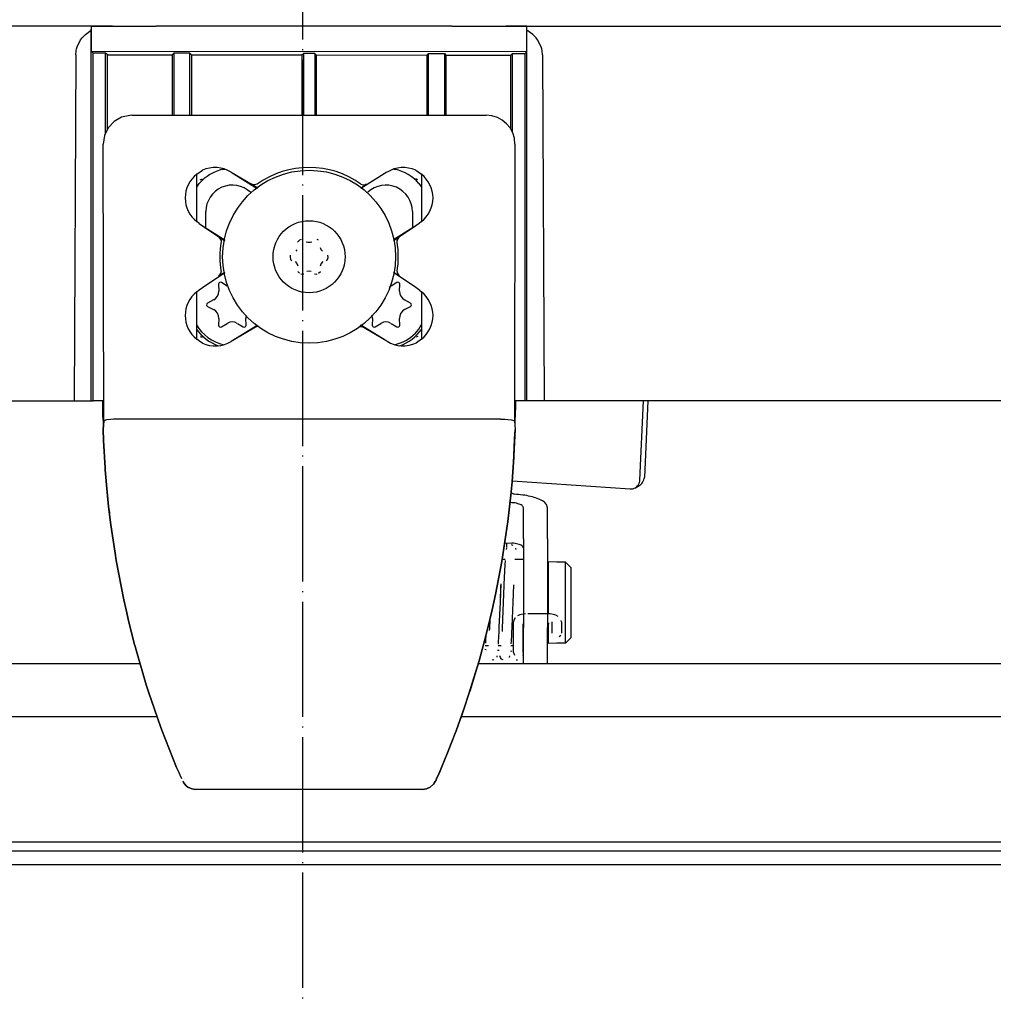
# Model space of a CAD drawing. Header units: millimetres. Extents: x -283 to 284, y -510 to 253.
# Tile 2 of 13: x -29 to 72, y -338 to -236. Entities that reach past the tile are written whole.
import ezdxf

# ---------------------------------------------------------------- set-up
doc = ezdxf.new("R2010")
doc.units = ezdxf.units.MM
doc.linetypes.add('DOT_CENTER', pattern=[14, 12, -1, 0, -1])
doc.layers.add('1', color=7, linetype='Continuous')

msp = doc.modelspace()

# ---------------------------------------------------------------- linework, layer by layer
at = {"color": 7, "linetype": 'Continuous'}
for p, q in [((-19.78, -236.6), (-154.8, -236.6)), ((-19.78, -236.6), (-154.8, -236.6)), ((-21.97, -236.76), (-21.96, -236.61)), ((-21.97, -236.76), (-21.96, -236.61)), ((-21.96, -236.61), (-19.78, -236.6)), ((-21.96, -236.61), (-19.78, -236.6)), ((-21.96, -239.26), (-21.96, -236.61)), ((-21.96, -239.26), (-21.96, -236.61)), ((-19.78, -236.6), (-15.23, -236.6)), ((-19.78, -236.6), (-15.23, -236.6)), ((-14.82, -236.6), (-15.23, -236.6)), ((10.02, -236.6), (-14.82, -236.6)), ((15.55, -236.6), (10.02, -236.6)), ((15.55, -236.6), (21.18, -236.6)), ((15.55, -236.6), (21.18, -236.6)), ((21.18, -236.6), (156.2, -236.6)), ((23.36, -236.61), (21.18, -236.6)), ((21.18, -236.6), (156.2, -236.6)), ((23.36, -236.61), (21.18, -236.6)), ((23.36, -239.29), (23.36, -236.61)), ((23.37, -236.76), (23.36, -236.61)), ((23.36, -239.29), (23.36, -236.61)), ((23.37, -236.76), (23.36, -236.61)), ((-22.94, -237.83), (-22.58, -237.46)), ((-22.94, -237.83), (-22.58, -237.46)), ((-22.58, -237.46), (-21.98, -237.04)), ((-22.58, -237.46), (-21.98, -237.04)), ((-21.98, -237.04), (-21.97, -236.76)), ((-21.98, -237.04), (-21.97, -236.76)), ((-21.98, -275.6), (-21.98, -237.04)), ((-21.98, -275.6), (-21.98, -237.04)), ((23.38, -237.04), (23.37, -236.76)), ((23.38, -237.04), (23.37, -236.76)), ((23.38, -275.6), (23.38, -237.04)), ((23.98, -237.46), (23.38, -237.04)), ((23.38, -275.6), (23.38, -237.04)), ((23.98, -237.46), (23.38, -237.04)), ((24.34, -237.83), (23.98, -237.46)), ((24.34, -237.83), (23.98, -237.46)), ((-23.45, -238.75), (-23.09, -238.02)), ((-23.45, -238.75), (-23.09, -238.02)), ((-23.09, -238.02), (-22.94, -237.83)), ((-23.09, -238.02), (-22.94, -237.83)), ((24.49, -238.02), (24.34, -237.83)), ((24.49, -238.02), (24.34, -237.83)), ((24.85, -238.75), (24.49, -238.02)), ((24.85, -238.75), (24.49, -238.02)), ((-23.59, -239.59), (-23.77, -275.6)), ((-23.59, -239.59), (-23.77, -275.6)), ((-23.59, -239.59), (-23.55, -239.16)), ((-23.59, -239.59), (-23.55, -239.16)), ((-23.55, -239.16), (-23.52, -238.98)), ((-23.55, -239.16), (-23.52, -238.98)), ((-23.52, -238.98), (-23.45, -238.75)), ((-23.52, -238.98), (-23.45, -238.75)), ((23.36, -239.29), (-21.96, -239.26)), ((-21.8, -239.42), (-21.96, -239.26)), ((23.36, -239.29), (-21.96, -239.26)), ((-21.8, -239.42), (-21.96, -239.26)), ((-21.8, -275.6), (-21.8, -239.42)), ((-20.49, -239.42), (-21.8, -239.42)), ((-21.8, -275.6), (-21.8, -239.42)), ((-20.49, -239.42), (-21.8, -239.42)), ((-20.49, -247.76), (-20.49, -239.42)), ((-20.3, -239.6), (-20.49, -239.42)), ((-20.49, -247.76), (-20.49, -239.42)), ((-20.3, -239.6), (-20.49, -239.42)), ((-20.3, -247.37), (-20.3, -239.6)), ((-20.3, -239.6), (-13.55, -239.6)), ((-20.3, -247.37), (-20.3, -239.6)), ((-20.3, -239.6), (-13.55, -239.6)), ((-13.55, -239.6), (-13.38, -239.43)), ((-13.55, -239.6), (-13.38, -239.43)), ((-13.55, -239.6), (-13.55, -245.88)), ((-13.55, -239.6), (-13.55, -245.88)), ((-13.38, -239.43), (-13.38, -245.88)), ((-11.72, -239.43), (-13.38, -239.43)), ((-13.38, -239.43), (-13.38, -245.88)), ((-11.72, -239.43), (-13.38, -239.43)), ((-11.72, -245.88), (-11.72, -239.43)), ((-11.55, -239.6), (-11.72, -239.43)), ((-11.72, -245.88), (-11.72, -239.43)), ((-11.55, -239.6), (-11.72, -239.43)), ((-11.55, -239.6), (-11.55, -245.88)), ((-11.55, -239.6), (-0.05, -239.6)), ((-11.55, -239.6), (-11.55, -245.88)), ((-11.55, -239.6), (-0.05, -239.6)), ((-0.05, -239.6), (0.11, -239.44)), ((-0.05, -239.6), (0.11, -239.44)), ((-0.05, -239.6), (-0.05, -245.88)), ((-0.05, -239.6), (-0.05, -245.88)), ((1.29, -239.44), (0.11, -239.44)), ((0.11, -239.44), (0.11, -245.88)), ((1.29, -239.44), (0.11, -239.44)), ((0.11, -239.44), (0.11, -245.88)), ((1.29, -239.44), (1.29, -245.88)), ((1.29, -239.44), (1.45, -239.6)), ((1.29, -239.44), (1.29, -245.88)), ((1.29, -239.44), (1.45, -239.6)), ((1.45, -239.6), (12.95, -239.61)), ((1.45, -239.6), (1.45, -245.88)), ((1.45, -239.6), (12.95, -239.61)), ((1.45, -239.6), (1.45, -245.88)), ((12.95, -239.61), (13.12, -239.44)), ((12.95, -239.61), (13.12, -239.44)), ((12.95, -239.61), (12.95, -245.88)), ((12.95, -239.61), (12.95, -245.88)), ((13.12, -245.88), (13.12, -239.44)), ((13.12, -239.44), (14.78, -239.44)), ((13.12, -245.88), (13.12, -239.44)), ((13.12, -239.44), (14.78, -239.44)), ((14.78, -239.44), (14.78, -245.88)), ((14.78, -239.44), (14.95, -239.61)), ((14.78, -239.44), (14.78, -245.88)), ((14.78, -239.44), (14.95, -239.61)), ((14.95, -239.61), (21.7, -239.63)), ((14.95, -239.61), (14.95, -245.88)), ((14.95, -239.61), (21.7, -239.63)), ((14.95, -239.61), (14.95, -245.88)), ((21.7, -239.63), (21.89, -239.44)), ((21.7, -239.63), (21.89, -239.44)), ((21.7, -247.33), (21.7, -239.63)), ((21.7, -247.33), (21.7, -239.63)), ((21.89, -239.44), (23.2, -239.45)), ((21.89, -247.69), (21.89, -239.44)), ((21.89, -239.44), (23.2, -239.45)), ((21.89, -247.69), (21.89, -239.44)), ((23.2, -239.45), (23.36, -239.29)), ((23.2, -239.45), (23.36, -239.29)), ((23.2, -275.6), (23.2, -239.45)), ((23.2, -275.6), (23.2, -239.45)), ((24.92, -238.98), (24.85, -238.75)), ((24.92, -238.98), (24.85, -238.75)), ((24.95, -239.16), (24.92, -238.98)), ((24.95, -239.16), (24.92, -238.98)), ((24.99, -239.59), (24.95, -239.16)), ((24.99, -239.59), (24.95, -239.16)), ((24.99, -239.59), (25.17, -275.6)), ((24.99, -239.59), (25.17, -275.6)), ((-17.96, -245.89), (-18.83, -246.09)), ((-17.96, -245.89), (-18.83, -246.09)), ((-17.74, -245.88), (-17.96, -245.89)), ((-17.74, -245.88), (-17.96, -245.89)), ((-17.74, -245.88), (19.13, -245.88)), ((-17.74, -245.88), (19.13, -245.88)), ((-19.61, -246.54), (-20.21, -247.19)), ((-19.61, -246.54), (-20.21, -247.19)), ((-18.83, -246.09), (-19.61, -246.54)), ((-18.83, -246.09), (-19.61, -246.54)), ((-20.21, -247.19), (-20.6, -248)), ((-20.21, -247.19), (-20.6, -248)), ((-20.6, -248), (-20.73, -248.88)), ((-20.6, -248), (-20.73, -248.88)), ((-20.68, -277.67), (-20.73, -248.88)), ((-20.68, -277.67), (-20.73, -248.88)), ((22.13, -248.88), (22.08, -277.67)), ((22.13, -248.88), (22.08, -277.67)), ((-10.99, -252.02), (-10.41, -251.61)), ((-10.99, -252.02), (-10.41, -251.61)), ((-10.99, -256.94), (-10.99, -252.02)), ((-10.99, -256.94), (-10.99, -252.02)), ((-8.27, -251.51), (-8.08, -251.49)), ((-8.27, -251.51), (-8.08, -251.49)), ((-7.41, -251.8), (-4.63, -253.44)), ((-7.41, -251.8), (-4.7, -253.49)), ((8.81, -251.8), (6.1, -253.49)), ((8.81, -251.8), (6.1, -253.49)), ((9.52, -251.49), (9.67, -251.51)), ((9.52, -251.49), (9.67, -251.51)), ((11.81, -251.61), (12.06, -251.76)), ((11.81, -251.61), (12.06, -251.76)), ((12.06, -251.76), (12.39, -252.02)), ((12.06, -251.76), (12.39, -252.02)), ((12.39, -252.02), (12.39, -256.94)), ((12.39, -252.02), (12.39, -256.94)), ((-10.99, -253.37), (-10.73, -252.99)), ((-10.99, -253.37), (-10.73, -252.99)), ((-10.63, -252.59), (-10.41, -252.5)), ((-10.63, -252.59), (-10.41, -252.5)), ((-5.25, -253.05), (-4.63, -253.44)), ((-5.12, -253.11), (-5.25, -253.05)), ((-5.12, -253.11), (-5.25, -253.05)), ((-5.25, -253.05), (-4.7, -253.49)), ((-4.7, -253.04), (-4.83, -253.1)), ((-4.7, -253.04), (-4.83, -253.1)), ((6.1, -253.04), (6.23, -253.1)), ((6.1, -253.04), (6.23, -253.1)), ((6.65, -253.05), (6.1, -253.49)), ((6.65, -253.05), (6.1, -253.49)), ((6.52, -253.11), (6.65, -253.05)), ((6.52, -253.11), (6.65, -253.05)), ((12.03, -252.59), (11.81, -252.5)), ((12.03, -252.59), (11.81, -252.5)), ((12.13, -252.99), (12.39, -253.37)), ((12.13, -252.99), (12.39, -253.37)), ((-4.83, -253.1), (-5.12, -253.11)), ((-4.83, -253.1), (-5.12, -253.11)), ((6.23, -253.1), (6.52, -253.11)), ((6.23, -253.1), (6.52, -253.11)), ((-10.05, -257.61), (-10.05, -255.9)), ((-10.05, -257.61), (-10.05, -255.9)), ((11.45, -255.9), (11.45, -257.61)), ((11.45, -255.9), (11.45, -257.61)), ((-10.75, -257.14), (-10.99, -256.94)), ((-10.75, -257.14), (-10.99, -256.94)), ((-10.75, -257.14), (-10.41, -257.39)), ((-10.75, -257.14), (-10.41, -257.39)), ((12.15, -257.14), (11.81, -257.39)), ((12.15, -257.14), (11.81, -257.39)), ((12.39, -256.94), (12.15, -257.14)), ((12.39, -256.94), (12.15, -257.14)), ((-10.41, -257.39), (-8.07, -258.85)), ((-10.41, -257.39), (-8.08, -258.94)), ((11.81, -257.39), (9.47, -258.85)), ((11.81, -257.39), (9.48, -258.94)), ((-8.69, -258.56), (-8.46, -258.92)), ((-8.07, -258.85), (-8.69, -258.56)), ((-8.08, -258.94), (-8.69, -258.56)), ((-8.69, -258.56), (-8.46, -258.92)), ((-8.46, -258.92), (-8.46, -259.07)), ((-8.46, -258.92), (-8.46, -259.07)), ((-0.29, -258.89), (-0.52, -259.07)), ((-0.29, -258.89), (-0.52, -259.07)), ((-0.14, -258.82), (-0.29, -258.89)), ((-0.14, -258.82), (-0.29, -258.89)), ((0.56, -259.12), (0.41, -259.1)), ((0.56, -259.12), (0.41, -259.1)), ((0.7, -259.13), (0.56, -259.12)), ((0.7, -259.13), (0.56, -259.12)), ((0.84, -259.12), (0.7, -259.13)), ((0.84, -259.12), (0.7, -259.13)), ((0.99, -259.1), (0.84, -259.12)), ((0.99, -259.1), (0.84, -259.12)), ((1.68, -258.89), (1.54, -258.82)), ((1.68, -258.89), (1.54, -258.82)), ((9.98, -258.66), (9.47, -258.85)), ((10.09, -258.56), (9.48, -258.94)), ((9.86, -258.92), (10.09, -258.56)), ((9.86, -258.92), (9.98, -258.66)), ((9.86, -259.07), (9.86, -258.92)), ((9.86, -259.07), (9.86, -258.92)), ((-0.57, -259.87), (-0.68, -260.02)), ((-0.57, -259.87), (-0.68, -260.02)), ((1.97, -259.87), (1.88, -259.66)), ((1.97, -259.87), (1.88, -259.66)), ((2.08, -260.02), (1.97, -259.87)), ((2.08, -260.02), (1.97, -259.87)), ((-1.26, -260.45), (-1.27, -260.6)), ((-1.26, -260.45), (-1.27, -260.6)), ((-1.27, -260.6), (-1.23, -260.89)), ((-1.27, -260.6), (-1.23, -260.89)), ((-1.23, -260.89), (-1.1, -261.04)), ((-1.23, -260.89), (-1.1, -261.04)), ((-0.75, -261.1), (-0.59, -261.29)), ((-0.75, -261.1), (-0.59, -261.29)), ((1.97, -261.33), (2.15, -261.1)), ((1.97, -261.33), (2.15, -261.1)), ((2.5, -261.04), (2.63, -260.89)), ((2.5, -261.04), (2.63, -260.89)), ((2.63, -260.89), (2.67, -260.67)), ((2.63, -260.89), (2.67, -260.67)), ((2.67, -260.67), (2.66, -260.45)), ((2.67, -260.67), (2.66, -260.45)), ((-10.41, -263.81), (-8.08, -262.26)), ((-10.41, -263.81), (-8.08, -262.26)), ((-8.08, -262.26), (-8.69, -262.64)), ((-8.08, -262.26), (-8.69, -262.64)), ((-8.69, -262.64), (-8.46, -262.28)), ((-8.69, -262.64), (-8.46, -262.28)), ((-8.46, -262.28), (-8.46, -262.13)), ((-8.46, -262.28), (-8.46, -262.13)), ((-0.59, -261.29), (-0.48, -261.55)), ((-0.59, -261.29), (-0.48, -261.55)), ((-0.49, -262.15), (-0.29, -262.31)), ((-0.49, -262.15), (-0.29, -262.31)), ((0.47, -262.09), (0.7, -262.07)), ((0.47, -262.09), (0.7, -262.07)), ((0.7, -262.07), (0.93, -262.09)), ((0.7, -262.07), (0.93, -262.09)), ((1.68, -262.31), (1.89, -262.15)), ((1.68, -262.31), (1.89, -262.15)), ((1.88, -261.55), (1.97, -261.33)), ((1.88, -261.55), (1.97, -261.33)), ((10.09, -262.64), (9.48, -262.26)), ((11.81, -263.81), (9.48, -262.26)), ((10.09, -262.64), (9.48, -262.26)), ((11.81, -263.81), (9.48, -262.26)), ((9.86, -262.13), (9.86, -262.28)), ((9.86, -262.13), (9.86, -262.28)), ((9.86, -262.28), (10.09, -262.64)), ((9.86, -262.28), (10.09, -262.64)), ((-7.83, -263.66), (-8.43, -263.29)), ((-7.83, -263.66), (-8.43, -263.29)), ((-0.15, -262.37), (-0.02, -262.42)), ((-0.15, -262.37), (-0.02, -262.42)), ((-0.02, -262.42), (0.15, -262.39)), ((-0.02, -262.42), (0.15, -262.39)), ((1.25, -262.39), (1.42, -262.42)), ((1.25, -262.39), (1.42, -262.42)), ((1.42, -262.42), (1.55, -262.37)), ((1.42, -262.42), (1.55, -262.37)), ((9.83, -263.29), (9.23, -263.66)), ((9.83, -263.29), (9.23, -263.66)), ((-10.99, -264.26), (-10.75, -264.06)), ((-10.99, -264.26), (-10.75, -264.06)), ((-10.99, -269.18), (-10.99, -264.26)), ((-10.99, -269.18), (-10.99, -264.26)), ((-10.75, -264.06), (-10.41, -263.81)), ((-10.75, -264.06), (-10.41, -263.81)), ((-8.74, -263.47), (-8.71, -264.18)), ((-8.74, -263.47), (-8.71, -264.18)), ((10.11, -264.18), (10.14, -263.47)), ((10.11, -264.18), (10.14, -263.47)), ((12.24, -264.13), (11.81, -263.81)), ((12.24, -264.13), (11.81, -263.81)), ((12.24, -264.13), (12.39, -264.26)), ((12.24, -264.13), (12.39, -264.26)), ((12.39, -264.26), (12.39, -269.18)), ((12.39, -264.26), (12.39, -269.18)), ((-9.24, -265.09), (-9.87, -265.42)), ((-9.24, -265.09), (-9.87, -265.42)), ((11.27, -265.42), (10.64, -265.09)), ((11.27, -265.42), (10.64, -265.09)), ((-9.87, -265.78), (-9.24, -266.11)), ((-9.87, -265.78), (-9.24, -266.11)), ((10.64, -266.11), (11.27, -265.78)), ((10.64, -266.11), (11.27, -265.78)), ((-8.71, -267.02), (-8.74, -267.73)), ((-8.71, -267.02), (-8.74, -267.73)), ((-5.86, -267.73), (-5.89, -267.02)), ((-5.86, -267.73), (-5.89, -267.02)), ((7.29, -267.02), (7.26, -267.73)), ((7.29, -267.02), (7.26, -267.73)), ((10.14, -267.73), (10.11, -267.02)), ((10.14, -267.73), (10.11, -267.02)), ((-8.43, -267.91), (-7.83, -267.54)), ((-8.43, -267.91), (-7.83, -267.54)), ((-7.41, -269.4), (-4.7, -267.71)), ((-7.41, -269.4), (-4.63, -267.76)), ((-6.77, -267.54), (-6.17, -267.91)), ((-6.77, -267.54), (-6.17, -267.91)), ((-4.87, -267.91), (-4.7, -267.71)), ((-4.87, -267.91), (-4.63, -267.76)), ((-4.87, -267.91), (-4.63, -267.76)), ((-4.87, -267.91), (-4.6, -267.84)), ((5.87, -267.86), (6.27, -267.91)), ((5.87, -267.86), (6.27, -267.91)), ((6.27, -267.91), (6.03, -267.76)), ((8.81, -269.4), (6.03, -267.76)), ((8.81, -269.4), (6.1, -267.71)), ((6.27, -267.91), (6.1, -267.71)), ((7.57, -267.91), (8.17, -267.54)), ((7.57, -267.91), (8.17, -267.54)), ((9.23, -267.54), (9.83, -267.91)), ((9.23, -267.54), (9.83, -267.91)), ((-10.66, -269.44), (-10.99, -269.18)), ((-10.66, -269.44), (-10.99, -269.18)), ((-10.41, -269.59), (-10.66, -269.44)), ((-10.41, -269.59), (-10.66, -269.44)), ((-10.63, -268.89), (-10.44, -268.97)), ((-10.63, -268.89), (-10.44, -268.97)), ((12.03, -268.89), (11.84, -268.97)), ((12.03, -268.89), (11.84, -268.97)), ((12.39, -269.18), (11.87, -269.56)), ((12.39, -269.18), (11.87, -269.56)), ((-157.42, -275.6), (-23.77, -275.6)), ((-157.42, -275.6), (-23.77, -275.6)), ((-23.77, -275.6), (-21.98, -275.6)), ((-23.77, -275.6), (-21.98, -275.6)), ((-21.98, -275.6), (-21.8, -275.6)), ((-21.98, -275.6), (-21.8, -275.6)), ((-20.73, -275.6), (-21.8, -275.6)), ((-20.73, -275.6), (-21.8, -275.6)), ((-20.78, -276.35), (-20.79, -275.54)), ((-20.78, -276.35), (-20.79, -275.54)), ((-20.78, -276.35), (-20.79, -275.54)), ((-20.78, -276.35), (-20.79, -275.54)), ((23.2, -275.6), (22.13, -275.6)), ((23.2, -275.6), (22.13, -275.6)), ((22.19, -275.54), (22.19, -275.92)), ((22.19, -275.54), (22.19, -275.92)), ((22.19, -275.54), (22.19, -275.92)), ((22.19, -275.54), (22.19, -275.92)), ((23.38, -275.6), (23.2, -275.6)), ((23.38, -275.6), (23.2, -275.6)), ((25.17, -275.6), (23.38, -275.6)), ((25.17, -275.6), (23.38, -275.6)), ((158.82, -275.6), (25.17, -275.6)), ((158.82, -275.6), (25.17, -275.6)), ((35.15, -283.84), (35.53, -275.6)), ((35.15, -283.84), (35.53, -275.6)), ((35.98, -275.6), (35.61, -283.57)), ((35.98, -275.6), (35.61, -283.57)), ((-20.76, -277.31), (-20.78, -276.35)), ((-20.76, -277.31), (-20.78, -276.35)), ((22.19, -275.92), (22.16, -277.31)), ((22.19, -275.92), (22.16, -277.31)), ((22.19, -275.92), (22.16, -277.31)), ((22.19, -275.92), (22.16, -277.31)), ((-20.76, -277.31), (-20.74, -277.94)), ((-20.76, -277.31), (-20.74, -277.94)), ((-20.74, -278.57), (-20.68, -277.67)), ((-20.74, -278.57), (-20.68, -277.67)), ((-20.74, -278.57), (-20.68, -277.67)), ((-20.68, -277.67), (-20.74, -278.57)), ((-20.38, -277.58), (-20.68, -277.67)), ((-20.38, -277.58), (-20.68, -277.67)), ((-19.98, -277.53), (-20.38, -277.58)), ((-19.98, -277.53), (-20.38, -277.58)), ((-19.68, -277.51), (-19.98, -277.53)), ((-19.68, -277.51), (-19.98, -277.53)), ((-19.5, -277.5), (-19.68, -277.51)), ((-19.5, -277.5), (-19.68, -277.51)), ((-19.23, -277.5), (-19.5, -277.5)), ((-19.23, -277.5), (-19.5, -277.5)), ((20.63, -277.5), (-19.23, -277.5)), ((20.63, -277.5), (-19.23, -277.5)), ((20.63, -277.5), (20.9, -277.5)), ((20.63, -277.5), (20.9, -277.5)), ((20.9, -277.5), (21.08, -277.51)), ((20.9, -277.5), (21.08, -277.51)), ((21.08, -277.51), (21.38, -277.53)), ((21.08, -277.51), (21.38, -277.53)), ((21.38, -277.53), (21.78, -277.58)), ((21.38, -277.53), (21.78, -277.58)), ((21.78, -277.58), (22.08, -277.67)), ((21.78, -277.58), (22.08, -277.67)), ((22.08, -277.67), (22.14, -278.57)), ((22.08, -277.67), (22.14, -278.57)), ((22.08, -277.67), (22.14, -278.57)), ((22.08, -277.67), (22.14, -278.57)), ((22.14, -277.97), (22.16, -277.31)), ((22.14, -277.97), (22.16, -277.31)), ((-20.7, -279.59), (-20.74, -278.57)), ((-20.69, -279.74), (-20.74, -278.57)), ((-20.7, -279.59), (-20.74, -278.57)), ((-20.74, -278.57), (-20.69, -279.74)), ((22.02, -281.3), (22.14, -278.57)), ((22.14, -278.57), (22.02, -281.3)), ((22.1, -279.59), (22.14, -278.57)), ((22.1, -279.59), (22.14, -278.57)), ((-20.54, -282.57), (-20.7, -279.59)), ((-20.54, -282.57), (-20.7, -279.59)), ((22.02, -281.3), (22.1, -279.59)), ((22.02, -281.3), (22.1, -279.59)), ((-20.54, -282.57), (-20.69, -279.74)), ((-20.69, -279.74), (-20.54, -282.57)), ((21.98, -281.98), (22.02, -281.3)), ((21.98, -281.98), (22.02, -281.3)), ((21.98, -281.98), (22, -281.55)), ((22, -281.55), (21.98, -281.98)), ((22, -281.55), (22.02, -281.3)), ((22.02, -281.3), (22, -281.55)), ((-20.52, -282.79), (-20.54, -282.57)), ((-20.52, -282.79), (-20.54, -282.57)), ((-20.52, -282.79), (-20.54, -282.57)), ((-20.54, -282.57), (-20.52, -282.79)), ((-20.33, -285.12), (-20.52, -282.79)), ((-20.33, -285.12), (-20.52, -282.79)), ((-20.33, -285.12), (-20.52, -282.79)), ((-20.52, -282.79), (-20.33, -285.12)), ((21.83, -284.04), (21.98, -281.98)), ((21.83, -284.04), (21.98, -281.98)), ((21.83, -284.04), (21.98, -281.98)), ((21.98, -281.98), (21.83, -284.04)), ((21.7, -285.41), (21.83, -284.04)), ((21.7, -285.41), (21.83, -284.04)), ((21.7, -285.41), (21.83, -284.04)), ((21.83, -284.04), (21.7, -285.41)), ((21.83, -283.93), (34.12, -284.77)), ((21.83, -283.93), (34.12, -284.77)), ((34.67, -284.64), (35.13, -284.37)), ((34.67, -284.64), (35.13, -284.37)), ((-20.17, -286.59), (-20.33, -285.12)), ((-20.25, -285.83), (-20.33, -285.12)), ((-20.17, -286.59), (-20.33, -285.12)), ((-20.33, -285.12), (-20.25, -285.83)), ((-20.17, -286.59), (-20.25, -285.83)), ((-20.25, -285.83), (-20.17, -286.59)), ((21.38, -288.16), (21.7, -285.41)), ((21.38, -288.16), (21.7, -285.41)), ((21.38, -288.16), (21.7, -285.41)), ((21.7, -285.41), (21.38, -288.16)), ((22.28, -285.34), (22.09, -285.32)), ((22.28, -285.34), (22.09, -285.32)), ((-20.08, -287.41), (-20.17, -286.59)), ((-20.09, -287.24), (-20.17, -286.59)), ((-20.08, -287.41), (-20.17, -286.59)), ((-20.17, -286.59), (-20.09, -287.25)), ((21.81, -286.2), (21.61, -286.18)), ((21.81, -286.2), (21.61, -286.18)), ((23.02, -289.18), (23.02, -286.72)), ((23.02, -289.18), (23.02, -286.72)), ((25.52, -289.18), (25.52, -286.72)), ((25.52, -289.18), (25.52, -286.72)), ((-20.08, -287.41), (-20.09, -287.24)), ((-20.09, -287.25), (-20.08, -287.41)), ((-19.94, -288.51), (-20.08, -287.41)), ((-19.94, -288.51), (-20.08, -287.41)), ((-19.94, -288.51), (-20.08, -287.41)), ((-20.08, -287.41), (-19.94, -288.51)), ((-19.78, -289.64), (-19.94, -288.51)), ((-19.78, -289.64), (-19.94, -288.51)), ((-19.78, -289.64), (-19.94, -288.51)), ((-19.94, -288.51), (-19.78, -289.64)), ((20.76, -292.31), (21.29, -288.85)), ((20.76, -292.31), (21.29, -288.85)), ((20.76, -292.31), (21.29, -288.85)), ((21.29, -288.85), (20.76, -292.31)), ((21.29, -288.85), (21.38, -288.16)), ((21.29, -288.85), (21.38, -288.16)), ((21.29, -288.85), (21.38, -288.16)), ((21.38, -288.16), (21.29, -288.85)), ((-19.5, -291.46), (-19.78, -289.64)), ((-19.5, -291.46), (-19.78, -289.64)), ((-19.5, -291.46), (-19.78, -289.64)), ((-19.78, -289.64), (-19.5, -291.46)), ((23.02, -289.95), (23.02, -289.18)), ((23.02, -289.95), (23.02, -289.18)), ((23.02, -289.95), (23.02, -295.3)), ((23.02, -289.95), (23.02, -295.3)), ((25.52, -289.95), (25.52, -289.18)), ((25.52, -289.95), (25.52, -289.18)), ((25.52, -289.95), (25.52, -295.3)), ((25.52, -289.95), (25.52, -295.3)), ((21.12, -290.36), (21.81, -290.41)), ((21.12, -290.36), (21.81, -290.41)), ((21.26, -290.94), (21.22, -291.08)), ((21.26, -290.94), (21.22, -291.08)), ((21.3, -290.85), (21.3, -290.38)), ((21.3, -290.85), (21.3, -290.38)), ((21.93, -290.64), (21.77, -290.6)), ((21.93, -290.64), (21.77, -290.6)), ((22.26, -291.08), (22.23, -290.94)), ((-19.38, -292.21), (-19.5, -291.46)), ((-19.38, -292.21), (-19.5, -291.46)), ((-19.38, -292.21), (-19.5, -291.46)), ((-19.5, -291.46), (-19.38, -292.21)), ((-18.59, -296.32), (-19.38, -292.21)), ((-18.59, -296.32), (-19.38, -292.21)), ((-18.59, -296.32), (-19.38, -292.21)), ((-19.38, -292.21), (-18.59, -296.32)), ((20.1, -295.77), (20.76, -292.31)), ((20.1, -295.77), (20.76, -292.31)), ((20.1, -295.77), (20.76, -292.31)), ((20.76, -292.31), (20.1, -295.77)), ((21.12, -292.1), (20.79, -292.1)), ((21.12, -292.1), (20.79, -292.1)), ((21.07, -292.92), (21.06, -293.09)), ((21.07, -292.92), (21.06, -293.09)), ((21.08, -292.63), (21.07, -292.92)), ((21.08, -292.63), (21.07, -292.92)), ((21.09, -292.49), (21.08, -292.63)), ((21.09, -292.49), (21.08, -292.63)), ((21.1, -292.35), (21.09, -292.49)), ((21.1, -292.35), (21.09, -292.49)), ((21.11, -292.22), (21.1, -292.35)), ((21.11, -292.22), (21.1, -292.35)), ((23.02, -292.1), (22.11, -292.1)), ((23.02, -292.1), (22.11, -292.1)), ((25.6, -292.35), (25.6, -295.25)), ((26.5, -292.39), (25.6, -292.35)), ((25.6, -292.35), (25.6, -295.25)), ((26.5, -292.39), (25.6, -292.35)), ((27.4, -292.39), (26.5, -292.39)), ((27.4, -292.39), (26.5, -292.39)), ((27.4, -292.39), (26.5, -292.39)), ((27.4, -292.39), (26.5, -292.39)), ((27.4, -300.83), (27.4, -292.39)), ((28, -292.99), (27.4, -292.39)), ((27.4, -292.39), (28, -292.99)), ((27.4, -300.83), (27.4, -292.39)), ((28, -292.99), (27.4, -292.39)), ((27.4, -292.39), (28, -292.99)), ((28, -300.22), (28, -292.99)), ((28, -300.22), (28, -292.99)), ((21.02, -293.9), (20.91, -296.6)), ((21.02, -293.9), (20.91, -296.6)), ((21.04, -293.41), (21.02, -293.9)), ((21.04, -293.41), (21.02, -293.9)), ((21.06, -293.09), (21.04, -293.41)), ((21.06, -293.09), (21.04, -293.41)), ((20.65, -294.65), (20.58, -296.6)), ((20.64, -294.82), (20.58, -296.6)), ((21.98, -294.76), (21.91, -296.6)), ((21.98, -294.76), (21.91, -296.6)), ((19.76, -297.34), (20.1, -295.77)), ((19.76, -297.34), (20.1, -295.77)), ((20.1, -295.77), (19.76, -297.34)), ((19.96, -296.42), (20.1, -295.77)), ((23.02, -295.3), (23.02, -296.08)), ((23.02, -295.3), (23.02, -296.08)), ((23.02, -296.08), (23.02, -297.8)), ((23.02, -296.08), (23.02, -297.8)), ((25.52, -295.3), (25.52, -296.08)), ((25.52, -295.3), (25.52, -296.08)), ((25.52, -296.08), (25.52, -297.77)), ((25.52, -296.08), (25.52, -297.77)), ((25.6, -295.25), (25.6, -297.39)), ((25.6, -295.25), (25.6, -297.39)), ((-18.36, -297.34), (-18.59, -296.32)), ((-18.36, -297.34), (-18.59, -296.32)), ((-18.36, -297.34), (-18.59, -296.32)), ((-18.59, -296.32), (-18.36, -297.34)), ((19.76, -297.34), (19.96, -296.42)), ((20.58, -296.6), (20.47, -299.15)), ((20.58, -296.6), (20.47, -299.15)), ((20.91, -296.6), (20.8, -299.26)), ((20.91, -296.6), (20.8, -299.26)), ((21.91, -296.6), (21.81, -299.08)), ((21.91, -296.6), (21.81, -299.08)), ((-18.06, -298.64), (-18.36, -297.34)), ((-18.06, -298.64), (-18.36, -297.34)), ((-18.06, -298.64), (-18.36, -297.34)), ((-18.36, -297.34), (-18.06, -298.64)), ((19.32, -299.21), (19.76, -297.34)), ((19.32, -299.21), (19.76, -297.34)), ((19.32, -299.21), (19.76, -297.34)), ((19.76, -297.34), (19.32, -299.21)), ((22.65, -297.88), (22.39, -297.99)), ((22.65, -297.88), (22.39, -297.99)), ((22.97, -297.8), (22.65, -297.88)), ((22.97, -297.8), (22.65, -297.88)), ((23.24, -297.77), (22.97, -297.8)), ((23.24, -297.77), (22.97, -297.8)), ((23.02, -297.8), (23.02, -299.2)), ((23.02, -297.8), (23.02, -299.2)), ((25.48, -297.76), (23.48, -297.76)), ((25.51, -297.77), (23.48, -297.76)), ((25.81, -297.78), (25.51, -297.77)), ((25.52, -297.77), (25.52, -299.2)), ((25.52, -297.77), (25.52, -299.2)), ((25.6, -297.39), (25.6, -297.77)), ((25.6, -297.39), (25.6, -297.77)), ((26.1, -297.82), (25.81, -297.78)), ((26.1, -297.82), (25.81, -297.78)), ((26.38, -297.9), (26.1, -297.82)), ((26.38, -297.9), (26.1, -297.82)), ((26.64, -298.03), (26.38, -297.9)), ((26.64, -298.03), (26.38, -297.9)), ((-17.47, -300.95), (-18.06, -298.64)), ((-17.47, -300.95), (-18.06, -298.64)), ((-17.47, -300.95), (-18.06, -298.64)), ((-18.06, -298.64), (-17.47, -300.95)), ((19.51, -298.37), (19.47, -299.32)), ((19.51, -298.37), (19.47, -299.32)), ((20.47, -299.15), (20.45, -299.69)), ((20.47, -299.15), (20.45, -299.69)), ((21.81, -299.08), (21.77, -299.81)), ((21.81, -299.08), (21.77, -299.81)), ((22.02, -298.43), (21.98, -298.6)), ((22.01, -298.46), (21.98, -298.6)), ((21.98, -301.78), (21.98, -298.6)), ((21.98, -301.78), (21.98, -298.6)), ((22.14, -298.19), (22.02, -298.43)), ((22.98, -301.78), (22.98, -298.82)), ((22.98, -301.78), (22.98, -298.82)), ((23.02, -302.97), (23.02, -299.2)), ((23.02, -302.97), (23.02, -299.2)), ((25.7, -298.77), (25.51, -298.76)), ((25.51, -298.76), (25.7, -298.77)), ((25.52, -302.97), (25.52, -299.2)), ((25.52, -302.97), (25.52, -299.2)), ((25.6, -298.74), (25.6, -300.85)), ((25.6, -298.74), (25.6, -300.85)), ((25.98, -298.6), (25.98, -299.77)), ((25.98, -298.82), (25.98, -299.77)), ((26.98, -298.6), (26.95, -298.46)), ((26.98, -298.6), (26.95, -298.46)), ((26.98, -298.6), (26.98, -299.77)), ((26.98, -298.6), (26.98, -299.77)), ((18.97, -300.59), (19.32, -299.21)), ((18.97, -300.59), (19.32, -299.21)), ((18.97, -300.59), (19.32, -299.21)), ((19.32, -299.21), (18.97, -300.59)), ((19.09, -300.09), (19.08, -300.4)), ((19.09, -300.09), (19.08, -300.4)), ((19.47, -299.32), (19.46, -299.51)), ((19.47, -299.32), (19.46, -299.5)), ((20.43, -300.05), (20.41, -300.37)), ((20.43, -300.05), (20.41, -300.37)), ((20.45, -299.69), (20.43, -300.05)), ((20.45, -299.69), (20.43, -300.05)), ((20.8, -299.26), (20.79, -299.45)), ((20.8, -299.26), (20.79, -299.62)), ((21.76, -300.14), (21.74, -300.45)), ((21.76, -300.14), (21.74, -300.45)), ((21.77, -299.81), (21.76, -300.14)), ((21.77, -299.81), (21.76, -300.14)), ((26.91, -300.01), (26.74, -300.17)), ((26.91, -300.01), (26.74, -300.17)), ((28, -300.22), (27.4, -300.83)), ((28, -300.22), (27.4, -300.83)), ((-17.41, -301.16), (-17.47, -300.95)), ((-17.41, -301.16), (-17.47, -300.95)), ((-17.41, -301.16), (-17.47, -300.95)), ((-17.47, -300.95), (-17.41, -301.16)), ((-16.25, -305.16), (-17.41, -301.16)), ((-16.25, -305.16), (-17.41, -301.16)), ((-16.25, -305.16), (-17.41, -301.16)), ((-17.41, -301.16), (-16.25, -305.16)), ((18.4, -302.64), (18.97, -300.59)), ((18.4, -302.64), (18.97, -300.59)), ((18.4, -302.64), (18.97, -300.59)), ((18.97, -300.59), (18.4, -302.64)), ((19.38, -301.1), (19.03, -301.1)), ((19.38, -301.1), (19.03, -301.1)), ((19.07, -300.57), (19.05, -300.83)), ((19.07, -300.57), (19.05, -300.83)), ((19.08, -300.4), (19.07, -300.57)), ((19.08, -300.4), (19.07, -300.57)), ((20.71, -301.1), (20.37, -301.1)), ((20.71, -301.1), (20.37, -301.1)), ((20.39, -300.78), (20.38, -300.91)), ((20.39, -300.78), (20.38, -300.91)), ((20.4, -300.52), (20.39, -300.78)), ((20.4, -300.52), (20.39, -300.78)), ((20.41, -300.37), (20.4, -300.52)), ((20.41, -300.37), (20.4, -300.52)), ((21.98, -301.1), (21.7, -301.1)), ((21.98, -301.1), (21.7, -301.1)), ((21.73, -300.62), (21.72, -300.87)), ((21.73, -300.62), (21.72, -300.87)), ((21.74, -300.45), (21.73, -300.62)), ((21.74, -300.45), (21.73, -300.62)), ((26.5, -300.83), (25.6, -300.85)), ((26.5, -300.83), (25.6, -300.85)), ((27.4, -300.83), (26.5, -300.83)), ((27.4, -300.83), (26.5, -300.83)), ((19.01, -301.45), (19.14, -301.46)), ((19.01, -301.45), (19.14, -301.46)), ((20.26, -302.12), (20.23, -302.26)), ((20.26, -302.12), (20.23, -302.26)), ((20.33, -301.54), (20.48, -301.55)), ((20.33, -301.54), (20.48, -301.55)), ((20.61, -302.3), (20.56, -302.13)), ((20.61, -302.3), (20.56, -302.13)), ((21.58, -302.15), (21.53, -302.31)), ((21.58, -302.15), (21.53, -302.31)), ((21.66, -301.63), (21.81, -301.64)), ((21.66, -301.63), (21.81, -301.64)), ((21.98, -301.78), (22.09, -302.07)), ((21.98, -301.78), (22.09, -302.07)), ((-18.71, -302.98), (-168.05, -302.98)), ((-16.88, -302.98), (-18.71, -302.98)), ((18.21, -303.32), (18.4, -302.64)), ((18.21, -303.32), (18.4, -302.64)), ((18.21, -303.32), (18.4, -302.64)), ((18.4, -302.64), (18.21, -303.32)), ((20.11, -302.98), (18.3, -302.98)), ((19.93, -302.56), (19.77, -302.6)), ((19.93, -302.56), (19.77, -302.6)), ((169.95, -302.98), (20.11, -302.98)), ((20.73, -302.47), (20.61, -302.3)), ((20.73, -302.47), (20.61, -302.3)), ((20.89, -302.56), (20.73, -302.47)), ((20.89, -302.56), (20.73, -302.47)), ((22.41, -302.6), (22.27, -302.58)), ((17.38, -305.99), (18.21, -303.32)), ((17.38, -305.99), (18.21, -303.32)), ((17.42, -305.84), (18.21, -303.32)), ((18.21, -303.32), (17.42, -305.84)), ((-15.98, -305.99), (-16.25, -305.16)), ((-15.98, -305.99), (-16.25, -305.16)), ((-15.98, -305.99), (-16.25, -305.16)), ((-16.25, -305.16), (-15.98, -305.99)), ((-14.77, -309.49), (-15.98, -305.99)), ((-14.77, -309.49), (-15.98, -305.99)), ((-14.77, -309.49), (-15.98, -305.99)), ((-15.98, -305.99), (-14.77, -309.49)), ((16.84, -307.59), (17.38, -305.99)), ((16.84, -307.59), (17.38, -305.99)), ((17.3, -306.21), (16.84, -307.59)), ((17.3, -306.21), (16.84, -307.59)), ((17.38, -305.99), (17.3, -306.21)), ((17.38, -305.99), (17.3, -306.21)), ((16.43, -308.76), (16.84, -307.59)), ((16.43, -308.76), (16.84, -307.59)), ((16.84, -307.59), (16.52, -308.51)), ((16.84, -307.59), (16.52, -308.51)), ((-18.71, -308.48), (-168.55, -308.48)), ((-15.12, -308.48), (-18.71, -308.48)), ((16.01, -309.93), (16.43, -308.76)), ((16.43, -308.76), (16.01, -309.93)), ((16.01, -309.93), (16.43, -308.76)), ((16.43, -308.76), (16.01, -309.93)), ((16.52, -308.51), (16.43, -308.76)), ((16.52, -308.51), (16.43, -308.76)), ((20.11, -308.48), (16.53, -308.48)), ((169.45, -308.48), (20.11, -308.48)), ((-14.63, -309.88), (-14.77, -309.49)), ((-14.63, -309.88), (-14.77, -309.49)), ((-14.63, -309.88), (-14.77, -309.49)), ((-14.77, -309.49), (-14.63, -309.88)), ((-13.09, -313.75), (-14.63, -309.88)), ((-13.09, -313.75), (-14.63, -309.88)), ((-13.09, -313.75), (-14.63, -309.88)), ((-14.63, -309.88), (-13.09, -313.75)), ((15.57, -311.08), (16.01, -309.93)), ((15.57, -311.08), (16.01, -309.93)), ((15.84, -310.37), (15.57, -311.08)), ((15.84, -310.37), (15.57, -311.08)), ((16.01, -309.93), (15.84, -310.37)), ((16.01, -309.93), (15.84, -310.37)), ((15.12, -312.23), (15.57, -311.08)), ((15.57, -311.08), (15.12, -312.23)), ((15.12, -312.23), (15.57, -311.08)), ((15.57, -311.08), (15.12, -312.23)), ((14.49, -313.75), (15.12, -312.23)), ((15.12, -312.23), (14.49, -313.75)), ((14.49, -313.75), (15.12, -312.23)), ((15.12, -312.23), (14.49, -313.75)), ((-13.09, -313.75), (-12.87, -314.28)), ((-13.09, -313.75), (-12.87, -314.28)), ((-13.09, -313.75), (-12.87, -314.28)), ((-13.09, -313.75), (-12.87, -314.28)), ((-12.87, -314.28), (-12.76, -314.52)), ((-12.87, -314.28), (-12.76, -314.52)), ((-12.87, -314.28), (-12.76, -314.52)), ((-12.87, -314.28), (-12.76, -314.52)), ((-12.76, -314.52), (-12.59, -314.91)), ((-12.76, -314.52), (-12.65, -314.76)), ((-12.76, -314.52), (-12.59, -314.91)), ((-12.76, -314.52), (-12.65, -314.76)), ((13.92, -315.04), (14.16, -314.52)), ((13.92, -315.04), (14.16, -314.52)), ((14.01, -314.83), (14.16, -314.52)), ((14.16, -314.52), (14.05, -314.76)), ((14.16, -314.52), (14.32, -314.16)), ((14.16, -314.52), (14.32, -314.16)), ((14.26, -314.29), (14.16, -314.52)), ((14.49, -313.75), (14.26, -314.29)), ((14.26, -314.29), (14.49, -313.75)), ((14.32, -314.16), (14.49, -313.75)), ((14.32, -314.16), (14.49, -313.75)), ((-12.65, -314.76), (-12.59, -314.91)), ((-12.65, -314.76), (-12.59, -314.91)), ((-12.46, -315.16), (-12.37, -315.33)), ((-12.25, -315.5), (-12.37, -315.33)), ((-12.37, -315.33), (-12.25, -315.5)), ((-12.25, -315.5), (-12.37, -315.33)), ((-12.37, -315.33), (-12.25, -315.5)), ((-12.09, -315.66), (-12.25, -315.5)), ((-12.25, -315.5), (-12.09, -315.66)), ((-12.09, -315.66), (-12.25, -315.5)), ((-12.25, -315.5), (-12.09, -315.66)), ((13.65, -315.5), (13.32, -315.8)), ((13.65, -315.5), (13.32, -315.8)), ((13.65, -315.5), (13.32, -315.8)), ((13.32, -315.8), (13.65, -315.5)), ((13.92, -315.04), (13.65, -315.5)), ((13.92, -315.04), (13.65, -315.5)), ((13.84, -315.18), (13.65, -315.5)), ((13.65, -315.5), (13.84, -315.18)), ((14.05, -314.76), (13.92, -315.04)), ((13.92, -315.04), (14.01, -314.83)), ((-11.92, -315.8), (-12.09, -315.66)), ((-12.09, -315.66), (-11.92, -315.8)), ((-11.92, -315.8), (-12.09, -315.66)), ((-12.09, -315.66), (-11.92, -315.8)), ((-11.51, -315.98), (-11.92, -315.8)), ((-11.92, -315.8), (-11.51, -315.98)), ((-11.51, -315.98), (-11.92, -315.8)), ((-11.92, -315.8), (-11.51, -315.98)), ((-11.09, -316.04), (-11.51, -315.98)), ((-11.51, -315.98), (-11.09, -316.04)), ((-11.09, -316.04), (-11.51, -315.98)), ((-11.51, -315.98), (-11.09, -316.04)), ((12.49, -316.04), (-11.09, -316.04)), ((12.49, -316.04), (-11.09, -316.04)), ((12.91, -315.98), (12.49, -316.04)), ((12.91, -315.98), (12.49, -316.04)), ((12.91, -315.98), (12.49, -316.04)), ((12.49, -316.04), (12.91, -315.98)), ((13.32, -315.8), (12.91, -315.98)), ((13.32, -315.8), (12.91, -315.98)), ((13.32, -315.8), (12.91, -315.98)), ((12.91, -315.98), (13.32, -315.8)), ((-110.06, -321.48), (111.46, -321.48)), ((111.46, -322.48), (-110.06, -322.48)), ((124.19, -323.89), (-121.37, -323.89))]:
    msp.add_line(p, q, dxfattribs=at)
for radius in [9, 9, 3.75, 3.75]:
    msp.add_circle((0.7, -260.6), radius, dxfattribs=at)
for centre, radius, start, end in [((19.13, -248.88), 3, 0, 90), ((19.13, -248.88), 3, 0, 90), ((-9.09, -254.48), 3.11, 127.7108, 232.2892), ((-9.09, -254.48), 3.11, 127.7108, 232.2892), ((-7.3, -255.9), 4.5, 102.4136, 139.6551), ((-7.3, -255.9), 4.5, 102.4136, 139.6551), ((-9.09, -254.48), 3.16, 58, 114.6256), ((-9.09, -254.48), 3.16, 58, 114.6256), ((0.7, -260.6), 9.29, 54.4993, 125.5007), ((0.7, -260.6), 9.29, 54.4993, 125.5007), ((10.49, -254.48), 3.16, 65.3744, 122), ((10.49, -254.48), 3.16, 65.3744, 122), ((8.7, -255.9), 4.5, 40.3449, 77.5864), ((8.7, -255.9), 4.5, 40.3449, 77.5864), ((10.49, -254.48), 3.11, 307.7108, 52.2892), ((10.49, -254.48), 3.11, 307.7108, 52.2892), ((-7.3, -255.9), 2.75, 46.8, 180), ((-7.3, -255.9), 2.75, 46.8, 180), ((8.7, -255.9), 2.75, 360, 133.2001), ((8.7, -255.9), 2.75, 360, 133.2001), ((0.7, -260.6), 9.29, 170.4993, 189.5007), ((0.7, -260.6), 9.29, 170.4993, 189.5007), ((0.7, -260.6), 9.29, 350.4993, 9.5007), ((0.7, -260.6), 9.29, 350.4993, 9.5007), ((-8.54, -263.46), 0.2, 58.3195, 181.6805), ((-8.54, -263.46), 0.2, 58.3195, 181.6805), ((9.94, -263.46), 0.2, 358.3195, 121.6805), ((9.94, -263.46), 0.2, 358.3195, 121.6805), ((-9.09, -266.72), 3.11, 127.7108, 232.2892), ((-9.09, -266.72), 3.11, 127.7108, 232.2892), ((-9.71, -264.21), 1, 298.3195, 1.6805), ((-9.71, -264.21), 1, 298.3195, 1.6805), ((8.7, -262.81), 1, 289.5669, 301.6821), ((8.7, -262.81), 1, 289.5669, 301.6821), ((11.11, -264.21), 1, 178.3195, 241.6805), ((11.11, -264.21), 1, 178.3195, 241.6805), ((10.49, -266.72), 3.11, 307.7108, 52.2892), ((10.49, -266.72), 3.11, 307.7108, 52.2892), ((-9.77, -265.6), 0.2, 118.3195, 241.6805), ((-9.77, -265.6), 0.2, 118.3195, 241.6805), ((-9.71, -266.99), 1, 358.3195, 61.6805), ((-9.71, -266.99), 1, 358.3195, 61.6805), ((11.11, -266.99), 1, 118.3195, 181.6805), ((11.11, -266.99), 1, 118.3195, 181.6805), ((11.17, -265.6), 0.2, 298.3195, 61.6805), ((11.17, -265.6), 0.2, 298.3195, 61.6805), ((-7.3, -268.39), 1, 58.3195, 121.6805), ((-7.3, -268.39), 1, 58.3195, 121.6805), ((-4.89, -266.99), 1, 169.5646, 181.6798), ((-4.89, -266.99), 1, 169.5646, 181.6798), ((6.29, -266.99), 1, 358.319, 18.2604), ((6.29, -266.99), 1, 358.319, 18.2604), ((8.7, -268.39), 1, 58.3195, 121.6805), ((8.7, -268.39), 1, 58.3195, 121.6805), ((-7.3, -265.6), 4.5, 214.138, 251.3793), ((-7.3, -265.6), 4.5, 214.138, 251.3793), ((-7.3, -265.6), 4.25, 209.1894, 257.838), ((-7.3, -265.6), 4.25, 209.1894, 257.838), ((-8.54, -267.74), 0.2, 178.3195, 301.6805), ((-8.54, -267.74), 0.2, 178.3195, 301.6805), ((-6.06, -267.74), 0.2, 238.3195, 1.6805), ((-6.06, -267.74), 0.2, 238.3195, 1.6805), ((7.46, -267.74), 0.2, 178.3195, 301.6805), ((7.46, -267.74), 0.2, 178.3195, 301.6805), ((9.94, -267.74), 0.2, 238.3195, 1.6805), ((9.94, -267.74), 0.2, 238.3195, 1.6805), ((8.7, -265.6), 4.5, 288.6205, 325.8619), ((8.7, -265.6), 4.5, 288.6205, 325.8619), ((8.7, -265.6), 4.25, 316.2159, 330.8104), ((8.7, -265.6), 4.25, 316.2159, 330.8104), ((-9.09, -266.72), 3.17, 245.3562, 301.9816), ((-9.09, -266.72), 3.17, 245.3562, 301.9816), ((10.48, -266.72), 3.16, 238.1061, 296.1008), ((10.48, -266.72), 3.16, 238.1061, 296.1008), ((8.7, -265.6), 4.25, 282.1621, 316.2162), ((8.7, -265.6), 4.25, 282.1621, 316.2162)]:
    msp.add_arc(centre, radius, start, end, dxfattribs=at)
for points in [[(35.13, -284.37), (35.27, -284.27), (35.41, -284.09), (35.56, -283.82), (35.61, -283.57)], [(35.13, -284.37), (35.27, -284.27), (35.41, -284.09), (35.56, -283.82), (35.61, -283.57)], [(34.12, -284.77), (34.4, -284.74), (34.67, -284.64)], [(34.12, -284.77), (34.4, -284.74), (34.67, -284.64)], [(34.67, -284.64), (34.81, -284.54), (34.95, -284.36), (35.1, -284.09), (35.15, -283.84)], [(34.67, -284.64), (34.81, -284.54), (34.95, -284.36), (35.1, -284.09), (35.15, -283.84)], [(21.74, -285.16), (21.76, -285.17), (21.91, -285.24), (22.07, -285.31), (22.09, -285.32)], [(21.74, -285.16), (21.76, -285.17), (21.91, -285.24), (22.07, -285.31), (22.09, -285.32)], [(25.52, -286.72), (25.42, -286.4), (25.11, -286.09), (24.61, -285.82), (23.95, -285.6), (23.16, -285.43), (22.28, -285.34)], [(25.52, -286.72), (25.42, -286.4), (25.11, -286.09), (24.61, -285.82), (23.95, -285.6), (23.16, -285.43), (22.28, -285.34)], [(23.02, -286.72), (22.98, -286.63), (22.87, -286.48), (22.68, -286.38), (22.43, -286.3), (22.14, -286.23), (21.81, -286.2)], [(23.02, -286.72), (22.98, -286.63), (22.87, -286.48), (22.68, -286.38), (22.43, -286.3), (22.14, -286.23), (21.81, -286.2)], [(23.02, -290.93), (22.98, -290.84), (22.87, -290.69), (22.68, -290.59), (22.43, -290.51), (22.14, -290.45), (21.81, -290.41)], [(23.02, -290.93), (22.98, -290.84), (22.87, -290.69), (22.68, -290.59), (22.43, -290.51), (22.14, -290.45), (21.81, -290.41)], [(23.02, -302.16), (23, -302.09), (22.97, -302.01)], [(23.02, -302.16), (23, -302.09), (22.97, -302.01)]]:
    msp.add_spline(points, degree=3, dxfattribs=at)
at = {"layer": '1', "color": 2, "linetype": 'DOT_CENTER'}
msp.add_line((0, 253.4), (0, -338.4), dxfattribs=at)

doc.saveas('drawing.dxf')
